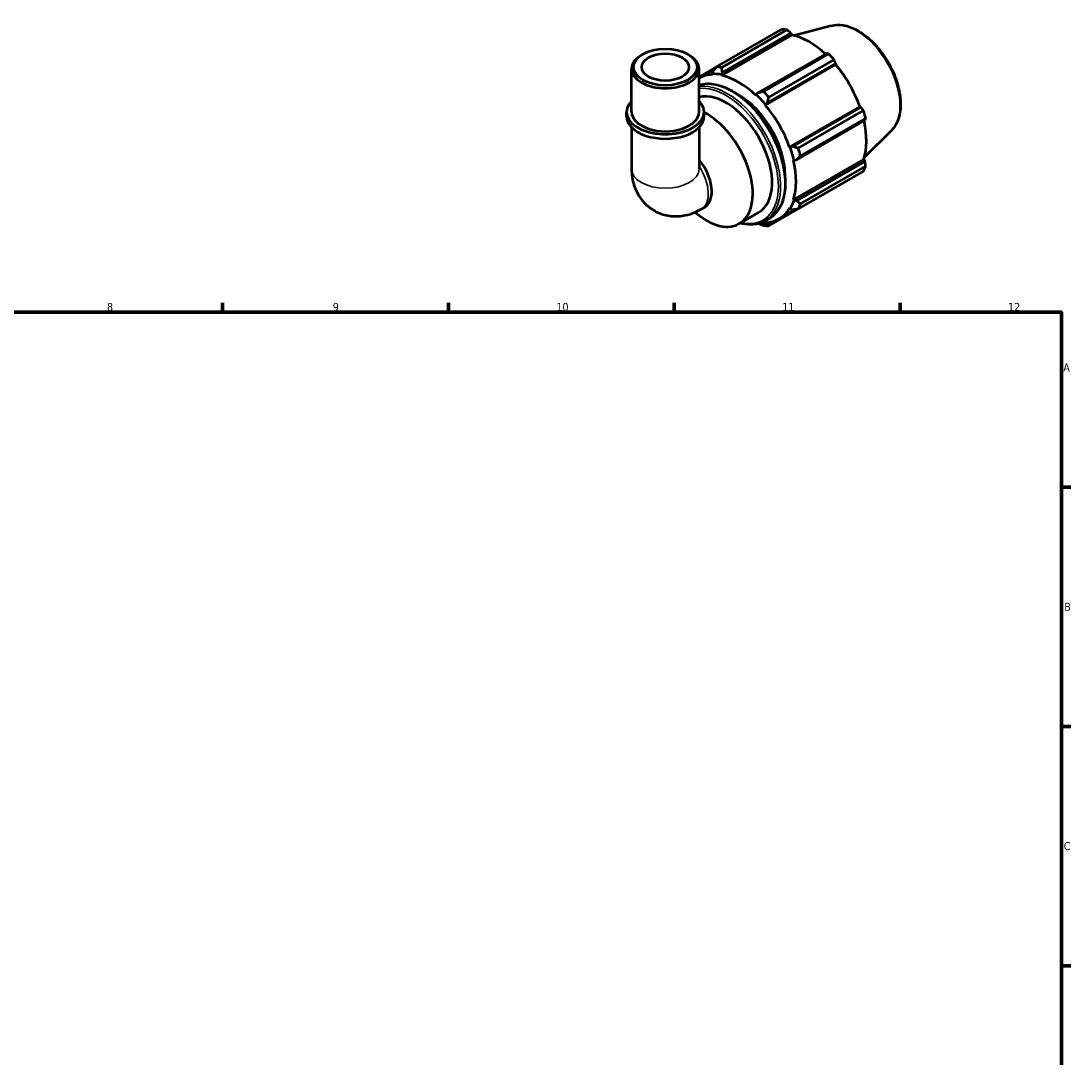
# Model space of a CAD drawing. Header units: millimetres. Extents: x 0 to 931, y 0 to 900.
# Tile 5 of 5: x 498 to 824, y 343 to 664. Entities that reach past the tile are written whole.
import ezdxf

# ---------------------------------------------------------------- set-up
doc = ezdxf.new("R2010")
doc.units = ezdxf.units.MM
for name, color, linetype, lineweight in [('Border (ISO)', 7, 'Continuous', 70), ('Visible (ISO)', 7, 'Continuous', 50), ('Visible Narrow (ISO)', 7, 'Continuous', 35)]:
    doc.layers.add(name, color=color, linetype=linetype, lineweight=lineweight)
doc.styles.add('Note Text (ISO)', font='tahoma.ttf')

# ---------------------------------------------------------------- blocks, each defined once
blk = doc.blocks.new('Borders Default Border')
at = {"layer": 'Border (ISO)'}
for p, q in [((560.67, 574), (560.67, 576.9)), ((630.75, 574), (630.75, 576.9)), ((700.83, 574), (700.83, 576.9)), ((770.92, 574), (770.92, 576.9)), ((821, 519.75), (823.9, 519.75)), ((821, 445.5), (823.9, 445.5)), ((821, 371.25), (823.9, 371.25))]:
    blk.add_line(p, q, dxfattribs=at)
at = {"layer": 'Border (ISO)', "flags": 128}
blk.add_lwpolyline([(20, 20), (20, 574), (821, 574), (821, 20), (20, 20)], dxfattribs=at)
at = {"layer": 'Border (ISO)', "color": 232, "true_color": 0xca0064, "char_height": 2.5, "attachment_point": 7, "style": 'Note Text (ISO)'}
for s, insert in [('8', (524.81, 574.34)), ('9', (594.88, 574.35)), ('10', (664.29, 574.35)), ('11', (734.37, 574.4)), ('12', (804.46, 574.4)), ('A', (821.59, 555.62)), ('B', (821.89, 481.37)), ('C', (821.73, 407.08))]:
    blk.add_mtext(s, dxfattribs=dict(at, insert=insert))

msp = doc.modelspace()

# ---------------------------------------------------------------- linework, layer by layer
at = {"layer": 'Visible (ISO)'}
for p, q in [((713.926, 650.117), (734.161, 661.77)), ((735.828, 661.608), (715.592, 649.955)), ((749.552, 662.926), (738.154, 659.835)), ((715.572, 647.456), (737.387, 660.019)), ((715.782, 648.407), (737.029, 660.642)), ((737.029, 660.642), (737.387, 660.019)), ((691.081, 654.07), (690.635, 653.811)), ((705.063, 654.07), (705.509, 653.811)), ((748.052, 654.294), (726.805, 642.059)), ((728.522, 642.51), (748.757, 654.162)), ((750.424, 652.404), (730.188, 640.752)), ((687.594, 636.177), (687.594, 649.561)), ((713.869, 650.043), (708.549, 646.98)), ((708.549, 636.177), (708.549, 649.561)), ((708.549, 646.66), (713.424, 649.467)), ((712.83, 648.693), (712.625, 647.98)), ((729.11, 638.291), (750.925, 650.853)), ((729.756, 638.946), (751.003, 651.181)), ((751.003, 651.181), (750.925, 650.853)), ((712.625, 647.98), (712.713, 647.733)), ((715.515, 647.7), (715.782, 648.407)), ((715.572, 647.456), (715.515, 647.7)), ((726.805, 642.059), (726.308, 641.484)), ((726.308, 641.484), (726.251, 641.307)), ((729.198, 638.436), (729.756, 638.946)), ((686.023, 634.787), (686.023, 636.177)), ((710.121, 634.787), (710.121, 636.177)), ((729.11, 638.291), (729.198, 638.436)), ((736.661, 625.213), (758.476, 637.775)), ((758.798, 637.681), (737.551, 625.446)), ((739.331, 624.917), (759.566, 636.569)), ((758.476, 637.775), (758.798, 637.681)), ((738.773, 621.329), (760.02, 633.564)), ((760.256, 634.245), (740.021, 622.592)), ((687.594, 631.361), (687.594, 618.503)), ((708.549, 631.361), (708.549, 618.503)), ((768.26, 630.439), (759.865, 622.132)), ((736.83, 625.217), (736.661, 625.213)), ((737.551, 625.446), (736.83, 625.217)), ((737.845, 608.878), (759.66, 621.441)), ((737.845, 621.225), (738.027, 621.186)), ((738.027, 621.186), (738.773, 621.329)), ((760.02, 620.82), (738.773, 608.585)), ((740.021, 607.643), (760.256, 619.296)), ((759.66, 621.441), (760.02, 620.82)), ((759.566, 617.767), (739.331, 606.114)), ((730.188, 600.808), (750.424, 612.461)), ((709.227, 605.984), (710.324, 606.616)), ((736.661, 606.254), (736.83, 606.055)), ((738.027, 608.707), (737.845, 608.878)), ((738.773, 608.585), (738.027, 608.707)), ((707.337, 605.04), (707.744, 604.699)), ((721, 601.486), (727.01, 604.947)), ((728.98, 602.343), (730.277, 603.09)), ((733.442, 603.043), (738.603, 606.015)), ((736.83, 606.055), (737.551, 605.876)), ((729.198, 601.626), (729.11, 601.873)), ((729.756, 601.353), (729.198, 601.626)), ((731.09, 602.121), (729.756, 601.353))]:
    msp.add_line(p, q, dxfattribs=at)
for centre, major_axis, ratio, start_param, end_param in [((742.292, 637.115), (-13.474, 23.398), 0.5780931, 5.8451561, 5.9396837), ((742.726, 637.365), (12.531, -21.76), 0.5780931, 2.0696433, 2.6635608), ((698.072, 649.561), (-10.477, 0), 0.5758617, 5.5016397, 10.2063236), ((742.292, 637.115), (13.474, -23.398), 0.5780931, 1.9181653, 2.0126929), ((722.057, 625.463), (-13.474, 23.398), 0.5780931, 5.8451561, 5.9396837), ((742.726, 637.365), (12.531, -21.76), 0.5780931, 1.2672974, 1.8781627), ((720.911, 624.803), (-12.531, 21.76), 0.5780931, 5.9796864, 6.2698663), ((720.911, 624.803), (-12.665, 21.994), 0.5780931, 5.8051535, 5.9796864), ((720.911, 624.803), (-12.531, 21.76), 0.5780931, 5.1942882, 5.8051535), ((716.905, 622.496), (-10.105, 17.548), 0.5780931, 3.1415927, 6.1227548), ((722.057, 625.463), (-13.474, 23.398), 0.5780931, 5.059758, 5.1542856), ((698.072, 636.177), (-12.049, 0), 0.5758617, 5.7667102, 9.9412531), ((720.911, 624.803), (10.105, -17.548), 0.5780931, 0.7588275, 2.3827652), ((720.911, 624.803), (12.665, -21.994), 0.5780931, 1.8781627, 2.0526956), ((698.072, 636.177), (-10.477, 0), 0.5758617, 0, 3.1415927), ((710.894, 619.034), (10.105, -17.548), 0.5780931, 5.2778811, 8.6953298), ((720.911, 624.803), (-12.531, 21.76), 0.5780931, 4.4088901, 5.0197553), ((742.292, 637.115), (13.474, -23.398), 0.5780931, 1.1327672, 1.2272947), ((698.072, 634.787), (-12.049, 0), 0.5758617, 0, 3.1415927), ((742.726, 637.365), (12.531, -21.76), 0.5780931, 0.4818993, 1.0759774), ((720.911, 624.803), (12.665, -21.994), 0.5780931, 1.0927645, 1.2672974), ((722.057, 625.463), (-13.474, 23.398), 0.5780931, 4.2743598, 4.3688874), ((705.096, 615.695), (5.229, -9.08), 0.5780931, 0, 1.873183), ((720.911, 624.803), (-12.531, 21.76), 0.5780931, 3.6234919, 4.2343571), ((742.292, 637.115), (13.474, -23.398), 0.5780931, 0.347369, 0.4418966), ((720.911, 624.803), (12.531, -21.76), 0.5780931, 5.9796864, 6.5905516), ((720.911, 624.803), (12.665, -21.994), 0.5780931, 0.3073663, 0.4818993), ((722.057, 625.463), (13.474, -23.398), 0.5780931, 0.347369, 0.4418966), ((720.911, 624.803), (12.665, -21.994), 0.5780931, 5.8799384, 5.9796864), ((722.057, 625.463), (13.474, -23.398), 0.5780931, 5.8451561, 5.9396837)]:
    msp.add_ellipse(centre, major_axis=major_axis, ratio=ratio, start_param=start_param, end_param=end_param, dxfattribs=at)
for major_axis in [(9.849, 0), (7.334, 0)]:
    msp.add_ellipse((698.072, 650.075), major_axis=major_axis, ratio=0.5758617, dxfattribs=at)
for points, weights in [([(737.029, 660.642), (736.443, 661.117), (735.828, 661.608)], [1.00235850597, 1.00158745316, 1]), ([(748.757, 654.162), (748.4, 654.231), (748.052, 654.294)], [1, 1.00158745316, 1.00235850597]), ([(751.003, 651.181), (750.722, 651.782), (750.424, 652.404)], [1.00235850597, 1.00158745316, 1]), ([(713.926, 650.117), (713.359, 649.386), (712.83, 648.693)], [1.01842827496, 1.01300129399, 1.00678069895]), ([(715.782, 648.407), (715.682, 649.161), (715.592, 649.955)], [1.00678069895, 1.01300129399, 1.01842827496]), ([(728.522, 642.51), (727.638, 642.275), (726.805, 642.059)], [1.01842827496, 1.01300129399, 1.00678069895]), ([(729.756, 638.946), (729.96, 639.826), (730.188, 640.752)], [1.00678069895, 1.01300129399, 1.01842827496]), ([(759.566, 636.569), (759.176, 637.138), (758.798, 637.681)], [1, 1.00158745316, 1.00235850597]), ([(760.02, 633.564), (760.138, 633.899), (760.256, 634.245)], [1.00235850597, 1.00158745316, 1]), ([(739.331, 624.917), (738.415, 625.182), (737.551, 625.446)], [1.01842827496, 1.01300129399, 1.00678069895]), ([(738.773, 621.329), (739.377, 621.943), (740.021, 622.592)], [1.00678069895, 1.01300129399, 1.01842827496]), ([(760.256, 619.296), (760.138, 620.075), (760.02, 620.82)], [1, 1.00158745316, 1.00235850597]), ([(750.424, 612.461), (750.439, 612.49), (750.454, 612.519)], [1, 1.00007999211, 1.00015791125]), ([(737.551, 605.876), (738.415, 605.988), (739.331, 606.114)], [1.00678069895, 1.01300129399, 1.01842827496]), ([(740.021, 607.643), (739.377, 608.119), (738.773, 608.585)], [1.01842827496, 1.01300129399, 1.00678069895]), ([(727.057, 601.539), (727.771, 601.256), (728.522, 600.97)], [1.0086276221, 1.01381471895, 1.01842827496]), ([(730.188, 600.808), (729.96, 601.082), (729.756, 601.353)], [1.01842827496, 1.01300129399, 1.00678069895])]:
    msp.add_rational_spline(points, weights, degree=2, dxfattribs=at)
for points, knots in [([(749.552, 662.926), (750.726, 663.244), (751.996, 663.283), (754.713, 662.836), (756.169, 662.301), (759.094, 660.695), (760.564, 659.602), (763.333, 656.99), (764.632, 655.471), (766.937, 652.168), (767.943, 650.385), (769.571, 646.722), (770.191, 644.844), (770.98, 641.162), (771.146, 639.359), (770.982, 636.005), (770.651, 634.451), (769.608, 632.081), (769.005, 631.177), (768.26, 630.439)], [5.6508865, 5.6508865, 5.6508865, 5.6508865, 5.9414672, 5.9414672, 6.2600776, 6.2600776, 6.59097, 6.59097, 6.9211718, 6.9211718, 7.2498571, 7.2498571, 7.5786217, 7.5786217, 7.9089938, 7.9089938, 8.2396148, 8.2396148, 8.4901479, 8.4901479, 8.4901479, 8.4901479]), ([(708.549, 644.546), (709.351, 644.791), (710.203, 644.923), (712.687, 644.974), (714.396, 644.638), (717.914, 643.272), (719.725, 642.225), (723.246, 639.531), (724.955, 637.883), (728.095, 634.158), (729.526, 632.083), (731.972, 627.712), (732.986, 625.417), (734.496, 620.836), (734.991, 618.549), (735.406, 614.208), (735.326, 612.155), (734.583, 608.494), (733.922, 606.884), (732.248, 604.541), (731.331, 603.697), (730.277, 603.09)], [5.6315936, 5.6315936, 5.6315936, 5.6315936, 5.8068411, 5.8068411, 6.1225054, 6.1225054, 6.4454183, 6.4454183, 6.7689166, 6.7689166, 7.0918117, 7.0918117, 7.4144748, 7.4144748, 7.7374373, 7.7374373, 8.0609969, 8.0609969, 8.383481, 8.383481, 8.6413135, 8.6413135, 8.6413135, 8.6413135]), ([(687.594, 618.503), (687.594, 616.837), (687.809, 615.067), (688.97, 611.606), (689.842, 609.922), (692.148, 607.262), (693.395, 606.23), (696.083, 604.744), (697.492, 604.257), (700.366, 603.734), (701.821, 603.729), (704.792, 604.102), (706.253, 604.558), (708.144, 605.395), (708.699, 605.679), (709.227, 605.984)], [3.1415927, 3.1415927, 3.1415927, 3.1415927, 3.4557519, 3.4557519, 3.7308719, 3.7308719, 3.9390517, 3.9390517, 4.132108, 4.132108, 4.3410756, 4.3410756, 4.5974913, 4.5974913, 4.712389, 4.712389, 4.712389, 4.712389]), ([(728.98, 602.343), (727.725, 601.62), (726.276, 601.236), (723.621, 601.181), (722.467, 601.333), (721.287, 601.651)], [2.3581282, 2.3581282, 2.3581282, 2.3581282, 2.66524845, 2.66524845, 2.88287723, 2.88287723, 2.88287723, 2.88287723])]:
    msp.add_open_spline(points, degree=3, knots=knots, dxfattribs=at)
at = {"layer": 'Visible Narrow (ISO)'}
for centre, major_axis, ratio, start_param, end_param in [((757.476, 645.859), (-9.462, 16.431), 0.5780931, 3.2927583, 6.1320197), ((718.554, 623.446), (-11.722, 20.356), 0.5780931, 3.1415927, 6.146165), ((717.258, 622.699), (11.722, -20.356), 0.5780931, 0, 2.9100262), ((716.905, 622.496), (-11.473, 19.923), 0.5780931, 2.648383, 6.0395142), ((703.999, 615.064), (5.229, -9.08), 0.5780931, 0, 1.6967392), ((698.072, 618.503), (10.477, 0), 0.5758617, 3.1415927, 6.2831853)]:
    msp.add_ellipse(centre, major_axis=major_axis, ratio=ratio, start_param=start_param, end_param=end_param, dxfattribs=at)

# ---------------------------------------------------------------- block references
msp.add_blockref('Borders Default Border', (0, 0))

doc.saveas('drawing.dxf')
